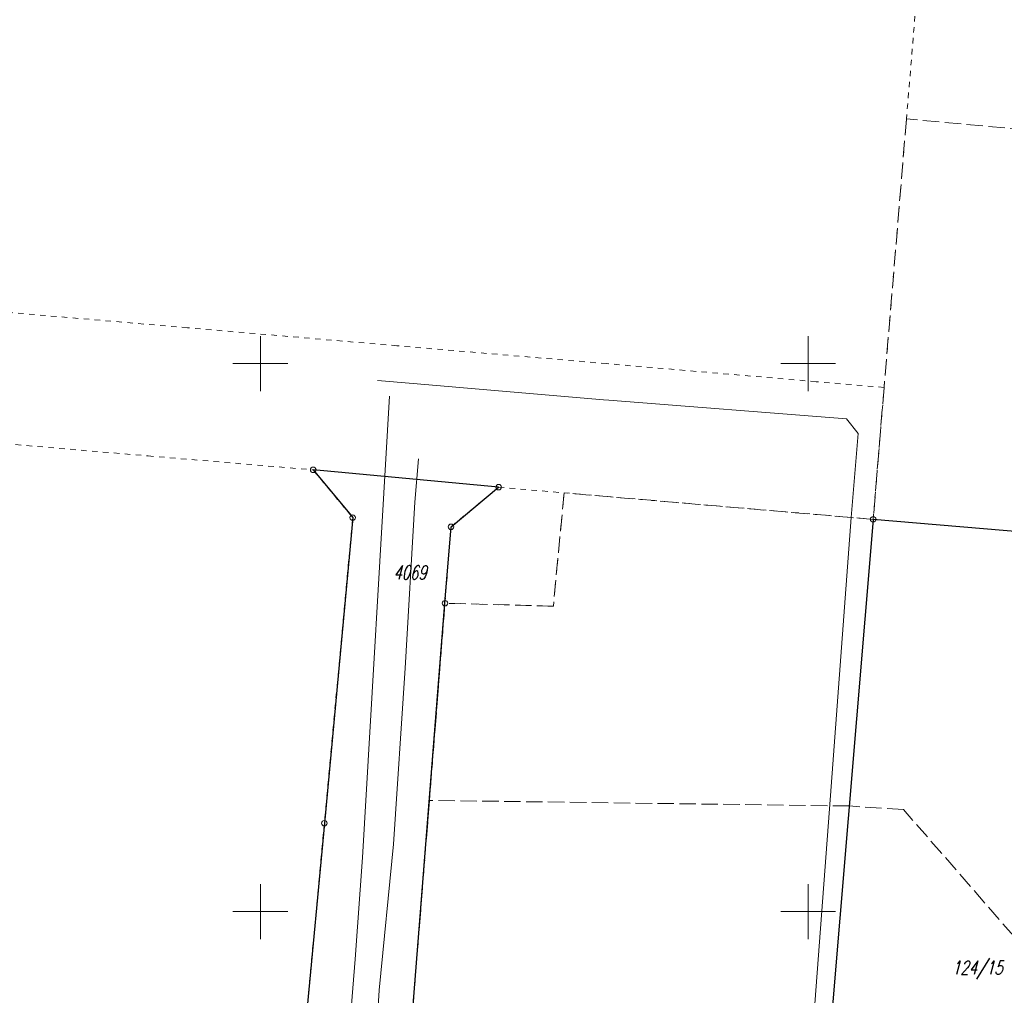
# Model space of a CAD drawing. Header units: metres. Extents: x 8435605 to 8436545, y 5766498 to 5767029.
# Tile 8 of 13: x 8436178 to 8436268, y 5766792 to 5766881. Entities that reach past the tile are written whole.
import ezdxf
from ezdxf.enums import TextEntityAlignment as Align

# ---------------------------------------------------------------- set-up
doc = ezdxf.new("R2010")
doc.units = ezdxf.units.M
doc.header["$MEASUREMENT"] = 0
for name, pattern in [('1', [0]), ('4_SUGP', [0]), ('4_SUKP', [0]), ('4_SUWP', [0]), ('GDE', [0]), ('GUK', [2, 1.5, -0.5]), ('GUZ', [1, 0.5, -0.5])]:
    doc.linetypes.add(name, pattern=pattern)
doc.layers.get('0').update_dxf_attribs({"color": 250, "linetype": 'CONTINUOUS', "lineweight": 100})
for name, color, linetype, lineweight in [('Dzialki', 7, 'GDE', 18), ('Kontury', 253, 'GUK', 18), ('Numery_dzialek', 7, 'CONTINUOUS', 13), ('Podzial_sekcyjny_krzyze', 253, '1', 18), ('Punkty', 253, 'CONTINUOUS', 18), ('SUWP_L_0', 5, '4_SUWP', 18), ('Uzytki', 253, 'GUZ', 18)]:
    doc.layers.add(name, color=color, linetype=linetype, lineweight=lineweight)
doc.layers.add('SUGP_L_0', color=7, linetype='4_SUGP', lineweight=18, true_color=0xbfbf00)
doc.layers.add('SUKP_L_0', color=7, linetype='4_SUKP', lineweight=18, true_color=0x803300)
doc.styles.get("Standard").update_dxf_attribs({"font": 'Simplex.SHX', "width": 0.75})

# ---------------------------------------------------------------- blocks, each defined once
blk = doc.blocks.new('GRT')
at = {"color": 0, "linetype": 'Continuous'}
blk.add_circle((0, 0), 0.25, dxfattribs=at)

msp = doc.modelspace()

# ---------------------------------------------------------------- linework, layer by layer
at = {"layer": 'Dzialki', "color": 4, "lineweight": 30}
for p, q in [((8436221.75, 5766838.73), (8436204.82, 5766840.31)), ((8436204.82, 5766840.31), (8436208.43, 5766835.95)), ((8436217.4, 5766835.11), (8436221.75, 5766838.73)), ((8436208.43, 5766835.95), (8436205.84, 5766808.07)), ((8436255.93, 5766835.79), (8436251.7, 5766785.05)), ((8436278.31, 5766833.86), (8436255.93, 5766835.79)), ((8436216.85, 5766828.14), (8436217.4, 5766835.11)), ((8436213.45, 5766785.3), (8436216.85, 5766828.14)), ((8436205.84, 5766808.07), (8436204.03, 5766788.63))]:
    msp.add_line(p, q, dxfattribs=at)
at = {"layer": 'Kontury'}
for p, q in [((8436258.97, 5766872.33), (8436256.93, 5766847.83)), ((8436303.79, 5766868.2), (8436258.97, 5766872.33)), ((8436256.93, 5766847.83), (8436255.93, 5766835.79)), ((8436227.72, 5766838.21), (8436226.74, 5766827.87)), ((8436255.93, 5766835.79), (8436227.72, 5766838.21)), ((8436216.85, 5766828.14), (8436215.43, 5766810.15)), ((8436226.74, 5766827.87), (8436216.85, 5766828.14)), ((8436215.43, 5766810.15), (8436213.45, 5766785.3)), ((8436253.75, 5766809.64), (8436215.43, 5766810.15)), ((8436258.7, 5766809.32), (8436253.75, 5766809.64)), ((8436301.59, 5766760.06), (8436258.7, 5766809.32))]:
    msp.add_line(p, q, dxfattribs=at)
at = {"layer": 'Podzial_sekcyjny_krzyze'}
for p, q in [((8436200, 5766847.5), (8436200, 5766852.5)), ((8436250, 5766847.5), (8436250, 5766852.5)), ((8436197.5, 5766850), (8436202.5, 5766850)), ((8436247.5, 5766850), (8436252.5, 5766850)), ((8436200, 5766797.5), (8436200, 5766802.5)), ((8436250, 5766797.5), (8436250, 5766802.5)), ((8436197.5, 5766800), (8436202.5, 5766800)), ((8436247.5, 5766800), (8436252.5, 5766800))]:
    msp.add_line(p, q, dxfattribs=at)
at = {"layer": 'SUGP_L_0', "linetype": '4_SUGP'}
for p, q in [((8436213.944, 5766848.195), (8436210.695, 5766848.473)), ((8436231.317, 5766846.711), (8436213.944, 5766848.195)), ((8436231.818, 5766846.672), (8436231.317, 5766846.711)), ((8436253.483, 5766844.971), (8436231.818, 5766846.672)), ((8436254.575, 5766843.626), (8436253.483, 5766844.971)), ((8436253.937, 5766835.959), (8436254.575, 5766843.626)), ((8436252.026, 5766810.612), (8436253.937, 5766835.959)), ((8436250.103, 5766785.065), (8436252.026, 5766810.612))]:
    msp.add_line(p, q, dxfattribs=at)
at = {"layer": 'SUKP_L_0', "linetype": '4_SUKP'}
for p, q in [((8436211.786, 5766847.017), (8436209.32, 5766804.94)), ((8436209.32, 5766804.94), (8436208.65, 5766795.66)), ((8436208.65, 5766795.66), (8436207.31, 5766778.5))]:
    msp.add_line(p, q, dxfattribs=at)
at = {"layer": 'SUWP_L_0', "linetype": '4_SUWP'}
for p, q in [((8436214.101, 5766837.351), (8436214.435, 5766841.304)), ((8436213.214, 5766822.219), (8436214.101, 5766837.351)), ((8436212.16, 5766806.17), (8436213.214, 5766822.219)), ((8436210.837, 5766792.848), (8436212.16, 5766806.17)), ((8436210.361, 5766785.437), (8436210.837, 5766792.848))]:
    msp.add_line(p, q, dxfattribs=at)
at = {"layer": 'Uzytki'}
for p, q in [((8436259.83, 5766882.7), (8436258.97, 5766872.33)), ((8436258.97, 5766872.33), (8436256.93, 5766847.83)), ((8436193.34, 5766853.27), (8436174.21, 5766854.92)), ((8436212.47, 5766851.63), (8436193.34, 5766853.27)), ((8436231.6, 5766850), (8436212.47, 5766851.63)), ((8436250.72, 5766848.35), (8436231.6, 5766850)), ((8436256.93, 5766847.83), (8436250.72, 5766848.35)), ((8436255.93, 5766835.79), (8436256.93, 5766847.83)), ((8436170.69, 5766843.2), (8436189.76, 5766841.58)), ((8436189.76, 5766841.58), (8436204.82, 5766840.31)), ((8436204.82, 5766840.31), (8436208.43, 5766835.95)), ((8436217.4, 5766835.11), (8436221.75, 5766838.73)), ((8436221.75, 5766838.73), (8436227.72, 5766838.21)), ((8436227.72, 5766838.21), (8436226.74, 5766827.87)), ((8436227.72, 5766838.21), (8436255.93, 5766835.79)), ((8436208.43, 5766835.95), (8436205.84, 5766808.07)), ((8436216.85, 5766828.14), (8436217.4, 5766835.11)), ((8436215.43, 5766810.15), (8436216.85, 5766828.14)), ((8436226.74, 5766827.87), (8436216.85, 5766828.14)), ((8436213.45, 5766785.3), (8436215.43, 5766810.15)), ((8436205.84, 5766808.07), (8436204.03, 5766788.63))]:
    msp.add_line(p, q, dxfattribs=at)

# ---------------------------------------------------------------- block references
at = {"layer": 'Punkty'}
for p in [(8436204.82, 5766840.31), (8436221.75, 5766838.73), (8436208.43, 5766835.95), (8436255.93, 5766835.79), (8436217.4, 5766835.11), (8436216.85, 5766828.14), (8436205.84, 5766808.07)]:
    msp.add_blockref('GRT', p, dxfattribs=at)

# ---------------------------------------------------------------- texts
at = {"layer": 'Numery_dzialek', "color": 4, "lineweight": 30, "oblique": 15, "width": 0.7}
msp.add_text('4069', height=1.26, dxfattribs=at).set_placement((8436212.139, 5766831.567), align=Align.TOP_LEFT)
msp.add_text('124/15', height=1.26, dxfattribs=at).set_placement((8436263.131, 5766794.26))

doc.saveas('drawing.dxf')
